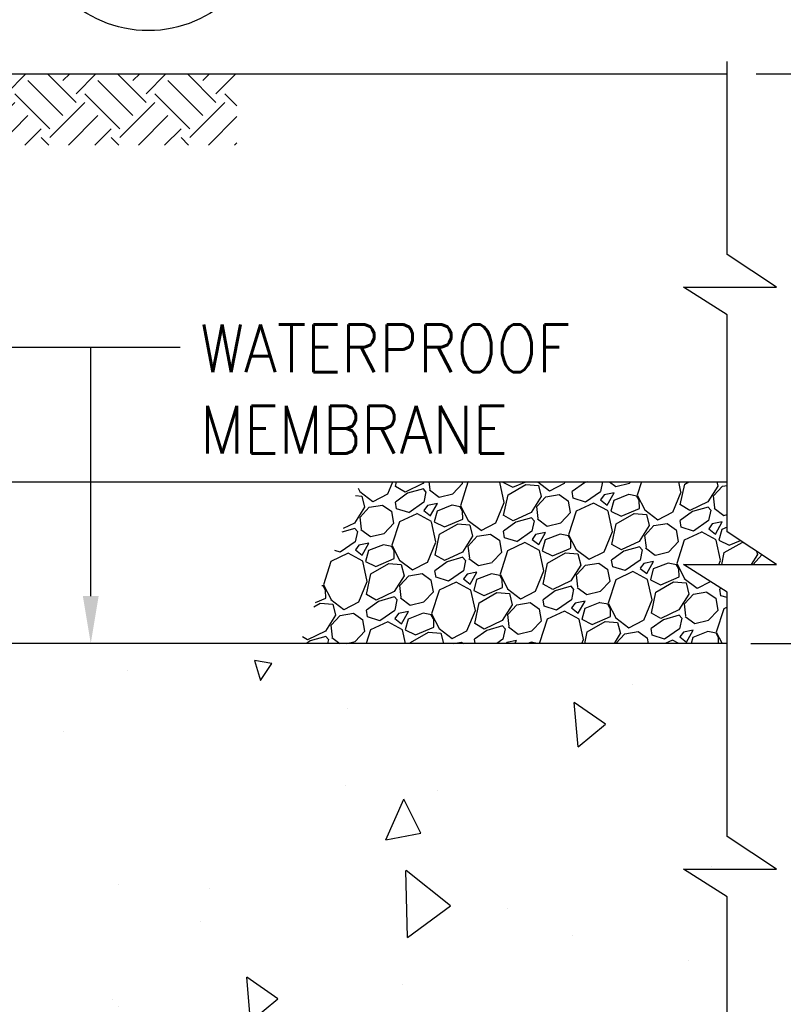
# Model space of a CAD drawing. Header units: inches. Extents: x -9715 to 32893, y -15613 to -1138.
# Tile 254 of 256: x 10348 to 10380, y -11137 to -11095. Entities that reach past the tile are written whole.
import ezdxf
from ezdxf.enums import TextEntityAlignment as Align

# ---------------------------------------------------------------- set-up
doc = ezdxf.new("R2010")
doc.units = ezdxf.units.IN
doc.header["$MEASUREMENT"] = 0
doc.layers.get('0').update_dxf_attribs({"color": 252})
for name, color, linetype in [('S-ANNO-SYMB', 2, 'Continuous'), ('S-ANNO-TEXT', 2, 'Continuous'), ('S1', 2, 'Continuous'), ('S5', 1, 'Continuous'), ('S6', 1, 'Continuous'), ('S7', 2, 'Continuous')]:
    doc.layers.add(name, color=color, linetype=linetype)
doc.styles.add('125', font='romans.shx', dxfattribs={"width": 0.8, "height": 2})
doc.styles.add('ROMANS', font='ROMANS.shx', dxfattribs={"width": 0.8})
doc.styles.add('TITTEXTL', font='swiss.ttf', dxfattribs={"width": 0.8})

# ---------------------------------------------------------------- blocks, each defined once
blk = doc.blocks.new('*X265')
at = {"color": 0}
for p, q in [((860.65, 1058.37), (860.65, 1058.37)), ((949.82, 1056.21), (949.82, 1056.21)), ((1077.62, 1052.82), (1077.62, 1052.82)), ((913.21, 1048.1), (913.21, 1048.1)), ((1063.76, 1036.96), (1062.78, 1048.17)), ((1070.66, 1042.74), (1062.78, 1048.17)), ((1005.52, 1046.75), (1005.52, 1046.75)), ((886.53, 1032.6), (885.55, 1043.81)), ((893.42, 1038.39), (885.55, 1043.81)), ((933.65, 1040.98), (933.65, 1040.98)), ((1063.76, 1036.96), (1070.65, 1042.75)), ((886.53, 1032.6), (893.42, 1038.39)), ((913.51, 1038.8), (913.51, 1038.8)), ((861.56, 1034.91), (861.56, 1034.91)), ((1005.03, 1027.31), (1005.03, 1027.31)), ((1028.33, 1025.97), (1028.33, 1025.97)), ((1015.16, 1013.46), (1019.73, 1023.74)), ((1023.99, 1015.18), (1019.73, 1023.74)), ((832.5, 1013.47), (832.5, 1013.47)), ((1015.16, 1013.46), (1023.99, 1015.18)), ((1020.63, 988.81), (1020.28, 1005.68)), ((1031.53, 996.78), (1020.29, 1005.68)), ((1097.59, 1006.68), (1097.59, 1006.68)), ((909.14, 992.85), (913.72, 1003.13)), ((917.98, 994.57), (913.72, 1003.13)), ((890.81, 1001.98), (890.81, 1001.98)), ((947.52, 1002.2), (947.52, 1002.2)), ((970.64, 1001.29), (970.64, 1001.29)), ((1020.63, 988.81), (1031.53, 996.78)), ((1045.88, 996.22), (1045.88, 996.22)), ((854.19, 993.87), (854.19, 993.87)), ((909.14, 992.85), (917.98, 994.57)), ((919.55, 990.7), (919.55, 990.7)), ((968.26, 992.83), (968.26, 992.83)), ((826.67, 989.45), (826.67, 989.45)), ((1062.35, 989.37), (1062.35, 989.37)), ((1091.55, 983.08), (1091.55, 983.08)), ((981.03, 967.54), (980.05, 978.75)), ((987.92, 973.32), (980.05, 978.75)), ((866.52, 976.87), (866.52, 976.87)), ((1019.45, 977.01), (1019.45, 977.01)), ((981.03, 967.54), (987.92, 973.32)), ((946.02, 973.08), (946.02, 973.08)), ((947.58, 971.24), (947.58, 971.24)), ((875.49, 965.17), (875.49, 965.17)), ((981.54, 965.6), (981.54, 965.6)), ((1075.19, 960.57), (1075.19, 960.57)), ((831.79, 947.76), (831.79, 947.76)), ((900.53, 940.28), (900.53, 940.28)), ((840.6, 919.71), (840.6, 919.71)), ((887.01, 918.85), (887.01, 918.85)), ((868.32, 918.23), (868.32, 918.23)), ((889.88, 893.29), (889.53, 910.04)), ((896.31, 904.67), (889.53, 910.04)), ((890.08, 893.31), (896.31, 897.87)), ((889.42, 895.44), (889.42, 895.44))]:
    blk.add_line(p, q, dxfattribs=at)
blk = doc.blocks.new('*X261')
at = {"color": 0}
for p, q in [((866.21, 1199.87), (860.31, 1205.77)), ((862.89, 1205.4), (864.6, 1207.1)), ((866.21, 1202.08), (871.23, 1207.1)), ((880.57, 1196.56), (871.73, 1205.4)), ((883.88, 1199.87), (876.65, 1207.1)), ((880.57, 1205.4), (882.28, 1207.1)), ((883.88, 1202.08), (888.91, 1207.1)), ((898.25, 1196.56), (889.41, 1205.4)), ((901.56, 1199.87), (894.33, 1207.1)), ((898.25, 1205.4), (899.95, 1207.1)), ((901.56, 1202.08), (906.58, 1207.1)), ((915.92, 1196.56), (907.09, 1205.4)), ((919.24, 1199.87), (912.01, 1207.1)), ((915.92, 1205.4), (917.63, 1207.1)), ((919.24, 1202.08), (924.26, 1207.1)), ((933.6, 1196.56), (924.76, 1205.4)), ((936.92, 1199.87), (929.68, 1207.1)), ((933.6, 1205.4), (935.31, 1207.1)), ((936.92, 1202.08), (941.94, 1207.1)), ((951.28, 1196.56), (942.44, 1205.4)), ((954.59, 1199.87), (947.36, 1207.1)), ((951.28, 1205.4), (952.99, 1207.1)), ((954.59, 1202.08), (959.62, 1207.1)), ((968.96, 1196.56), (960.12, 1205.4)), ((972.27, 1199.87), (965.04, 1207.1)), ((968.96, 1205.4), (970.67, 1207.1)), ((972.27, 1202.08), (977.29, 1207.1)), ((860.31, 1191.77), (868.42, 1199.87)), ((877.25, 1193.24), (868.42, 1202.08)), ((877.25, 1191.03), (886.09, 1199.87)), ((894.93, 1193.24), (886.09, 1202.08)), ((894.93, 1191.03), (903.77, 1199.87)), ((912.61, 1193.24), (903.77, 1202.08)), ((912.61, 1191.03), (921.45, 1199.87)), ((930.29, 1193.24), (921.45, 1202.08)), ((930.29, 1191.03), (939.13, 1199.87)), ((947.97, 1193.24), (939.13, 1202.08)), ((947.97, 1191.03), (956.8, 1199.87)), ((965.64, 1193.24), (956.8, 1202.08)), ((965.64, 1191.03), (974.48, 1199.87)), ((977.57, 1198.99), (974.48, 1202.08)), ((862.89, 1196.56), (860.31, 1199.14)), ((862.89, 1187.72), (871.73, 1196.56)), ((880.57, 1187.72), (889.41, 1196.56)), ((898.25, 1187.72), (907.09, 1196.56)), ((917.31, 1189.1), (924.76, 1196.56)), ((934.99, 1189.1), (942.44, 1196.56)), ((952.67, 1189.1), (960.12, 1196.56)), ((970.34, 1189.1), (977.57, 1196.33)), ((866.21, 1184.4), (875.04, 1193.24)), ((883.88, 1184.4), (892.72, 1193.24)), ((901.56, 1184.4), (910.4, 1193.24)), ((923.94, 1189.1), (928.08, 1193.24)), ((941.62, 1189.1), (945.76, 1193.24)), ((959.29, 1189.1), (963.43, 1193.24)), ((883.88, 1182.19), (875.04, 1191.03)), ((901.56, 1182.19), (892.72, 1191.03)), ((913.75, 1187.69), (910.4, 1191.03)), ((930.01, 1189.1), (928.08, 1191.03)), ((947.68, 1189.1), (945.76, 1191.03)), ((965.36, 1189.1), (963.43, 1191.03)), ((976.97, 1189.1), (977.57, 1189.7)), ((866.21, 1182.19), (860.31, 1188.09)), ((880.57, 1178.88), (871.73, 1187.72)), ((898.25, 1178.88), (889.41, 1187.72)), ((909.77, 1185.03), (907.09, 1187.72)), ((877.25, 1175.57), (868.42, 1184.4)), ((894.93, 1175.57), (886.09, 1184.4)), ((905.79, 1182.38), (903.77, 1184.4)), ((860.31, 1174.09), (868.42, 1182.19)), ((862.89, 1178.88), (860.31, 1181.46)), ((877.25, 1173.36), (886.09, 1182.19)), ((900.31, 1178.73), (903.77, 1182.19)), ((862.89, 1170.04), (871.73, 1178.88)), ((880.57, 1170.04), (889.41, 1178.88)), ((866.21, 1166.73), (875.04, 1175.57)), ((887.07, 1169.91), (892.72, 1175.57)), ((881.92, 1166.48), (875.04, 1173.36)), ((866.21, 1164.52), (860.31, 1170.41)), ((878.31, 1163.46), (871.73, 1170.04)), ((877.25, 1157.89), (868.42, 1166.73)), ((860.31, 1156.41), (868.42, 1164.52)), ((862.89, 1161.2), (860.31, 1163.78)), ((862.89, 1152.36), (871.73, 1161.2)), ((866.21, 1149.05), (875.04, 1157.89)), ((878.31, 1152.41), (875.04, 1155.68)), ((877.25, 1155.68), (878.31, 1156.74)), ((865.47, 1147.57), (860.31, 1152.73)), ((876.52, 1147.57), (871.73, 1152.36)), ((869.89, 1147.57), (868.42, 1149.05))]:
    blk.add_line(p, q, dxfattribs=at)
blk = doc.blocks.new('*X277')
at = {"color": 0}
for p, q in [((1567.56, 1256.5), (1568.81, 1259.55)), ((1569.5, 1258.34), (1569.75, 1259.55)), ((1576.71, 1259.55), (1576.44, 1259.12)), ((1578.24, 1257.6), (1578, 1259.55)), ((1587.81, 1259.43), (1585.92, 1253.5)), ((1586.39, 1259.09), (1586.3, 1259.55)), ((1588.05, 1259.55), (1587.81, 1259.44)), ((1595.88, 1259.49), (1595.77, 1259.55)), ((1596.99, 1254.34), (1595.87, 1259.47)), ((1596.62, 1259.55), (1596.59, 1259.42)), ((1596.59, 1259.43), (1599.17, 1258.15)), ((1599.18, 1258.15), (1602.46, 1259.55)), ((1605.44, 1259.55), (1608.43, 1257.28)), ((1612.21, 1259.18), (1612.36, 1259.55)), ((1618, 1259.55), (1617.2, 1259.32)), ((1621.8, 1259.55), (1621.28, 1257.06)), ((1623.55, 1259.55), (1625.14, 1258.36)), ((1628.59, 1259.2), (1628.93, 1259.55)), ((1631.63, 1259.55), (1630.56, 1256.18)), ((1641.63, 1257.02), (1641.08, 1259.55)), ((1642.58, 1258.96), (1643.6, 1259.55)), ((1650.68, 1259.55), (1650.95, 1258.48)), ((1560.09, 1257.92), (1560.52, 1257.08)), ((1560.51, 1257.09), (1563.79, 1254.6)), ((1571.93, 1256.96), (1569.52, 1258.34)), ((1576.44, 1259.12), (1571.91, 1256.96)), ((1576.53, 1257.78), (1572.56, 1256.64)), ((1577.2, 1257), (1576.53, 1257.77)), ((1577.19, 1257.01), (1576.64, 1254.38)), ((1578.06, 1257.51), (1580.5, 1255.68)), ((1583.95, 1256.52), (1586.39, 1259.08)), ((1597.94, 1256.28), (1602.45, 1258.88)), ((1602.44, 1258.89), (1605.59, 1258.63)), ((1605.6, 1258.62), (1606.31, 1255.8)), ((1608.46, 1257.27), (1612.19, 1259.2)), ((1617.21, 1259.32), (1614.11, 1257.07)), ((1614.39, 1255.39), (1614.11, 1257.07)), ((1621.28, 1257.05), (1617.5, 1254.41)), ((1625.15, 1258.36), (1628.59, 1259.19)), ((1639.53, 1251.86), (1641.64, 1257.01)), ((1641.46, 1253.7), (1642.58, 1258.96)), ((1650.94, 1258.48), (1648.4, 1254.48)), ((1649.84, 1255.99), (1652.11, 1258.46)), ((1652.11, 1258.46), (1653.28, 1258.65)), ((1559.4, 1256.08), (1560.95, 1255.95)), ((1560.96, 1255.94), (1561.67, 1253.12)), ((1563.82, 1254.59), (1567.55, 1256.52)), ((1572.56, 1256.64), (1569.47, 1254.39)), ((1580.5, 1255.68), (1583.95, 1256.51)), ((1596.82, 1251.02), (1597.94, 1256.29)), ((1606.3, 1255.8), (1603.76, 1251.8)), ((1605.2, 1253.31), (1607.47, 1255.78)), ((1607.47, 1255.78), (1610.84, 1256.34)), ((1610.84, 1256.34), (1613.18, 1254.68)), ((1613.71, 1251.77), (1613.17, 1254.69)), ((1617.49, 1254.43), (1614.38, 1255.4)), ((1621.31, 1254.99), (1623.01, 1253.66)), ((1622.23, 1256.22), (1621.32, 1255)), ((1624.71, 1256.73), (1622.23, 1256.22)), ((1623.01, 1253.67), (1624.71, 1256.72)), ((1624.64, 1254.84), (1623.91, 1252.1)), ((1628.41, 1256.32), (1624.64, 1254.84)), ((1630.51, 1255.9), (1628.42, 1256.31)), ((1631.09, 1254.87), (1630.49, 1255.91)), ((1630.56, 1256.18), (1632.48, 1252.44)), ((1631.13, 1252.82), (1631.1, 1254.87)), ((1648.41, 1254.48), (1643.88, 1252.32)), ((1650.2, 1252.96), (1649.84, 1255.99)), ((1561.66, 1253.12), (1559.12, 1249.12)), ((1560.56, 1250.63), (1562.83, 1253.1)), ((1562.83, 1253.1), (1566.2, 1253.66)), ((1566.2, 1253.66), (1568.54, 1252)), ((1569.07, 1249.09), (1568.53, 1252.01)), ((1569.75, 1252.71), (1569.47, 1254.4)), ((1572.85, 1251.75), (1569.74, 1252.72)), ((1576.64, 1254.37), (1572.86, 1251.73)), ((1576.67, 1252.31), (1578.37, 1250.98)), ((1577.59, 1253.54), (1576.68, 1252.32)), ((1580.07, 1254.05), (1577.59, 1253.54)), ((1578.37, 1250.99), (1580.07, 1254.05)), ((1580, 1252.16), (1579.27, 1249.42)), ((1583.77, 1253.64), (1580, 1252.16)), ((1585.87, 1253.22), (1583.78, 1253.63)), ((1586.45, 1252.19), (1585.85, 1253.23)), ((1585.92, 1253.5), (1587.84, 1249.76)), ((1586.49, 1250.14), (1586.46, 1252.19)), ((1594.88, 1249.18), (1596.99, 1254.33)), ((1605.56, 1250.28), (1605.2, 1253.31)), ((1615.13, 1252.11), (1613.24, 1246.18)), ((1619.49, 1254.17), (1615.13, 1252.12)), ((1623.2, 1252.17), (1619.5, 1254.18)), ((1624.31, 1247.02), (1623.19, 1252.15)), ((1623.91, 1252.11), (1626.49, 1250.83)), ((1626.5, 1250.83), (1631.13, 1252.81)), ((1632.47, 1252.45), (1635.75, 1249.96)), ((1644.53, 1252), (1641.43, 1249.75)), ((1643.89, 1252.32), (1641.48, 1253.7)), ((1648.49, 1253.13), (1644.52, 1252)), ((1649.17, 1252.36), (1648.49, 1253.13)), ((1649.16, 1252.37), (1648.6, 1249.74)), ((1650.02, 1252.86), (1652.46, 1251.04)), ((1560.91, 1247.6), (1560.55, 1250.63)), ((1570.49, 1249.43), (1568.6, 1243.5)), ((1574.85, 1251.49), (1570.49, 1249.44)), ((1578.56, 1249.49), (1574.86, 1251.5)), ((1579.67, 1244.34), (1578.55, 1249.47)), ((1581.86, 1248.15), (1586.49, 1250.13)), ((1587.83, 1249.77), (1591.11, 1247.28)), ((1599.25, 1249.64), (1596.84, 1251.02)), ((1603.76, 1251.8), (1599.23, 1249.64)), ((1603.85, 1250.46), (1599.88, 1249.32)), ((1604.53, 1249.68), (1603.85, 1250.45)), ((1604.51, 1249.69), (1603.96, 1247.06)), ((1605.38, 1250.19), (1607.82, 1248.36)), ((1611.27, 1249.2), (1613.72, 1251.76)), ((1625.26, 1248.96), (1629.77, 1251.56)), ((1629.76, 1251.57), (1632.91, 1251.31)), ((1632.92, 1251.3), (1633.63, 1248.48)), ((1635.78, 1249.95), (1639.51, 1251.88)), ((1641.71, 1248.07), (1641.43, 1249.75)), ((1648.6, 1249.73), (1644.82, 1247.09)), ((1652.47, 1251.04), (1653.28, 1251.24)), ((1559.2, 1247.78), (1555.94, 1246.84)), ((1559.12, 1249.12), (1556.29, 1247.77)), ((1559.88, 1247), (1559.21, 1247.77)), ((1559.87, 1247.01), (1559.31, 1244.38)), ((1560.74, 1247.51), (1563.18, 1245.68)), ((1566.63, 1246.52), (1569.07, 1249.08)), ((1579.27, 1249.43), (1581.85, 1248.15)), ((1580.62, 1246.28), (1585.13, 1248.88)), ((1585.12, 1248.89), (1588.27, 1248.63)), ((1588.28, 1248.62), (1588.99, 1245.8)), ((1591.14, 1247.27), (1594.87, 1249.2)), ((1599.88, 1249.32), (1596.79, 1247.07)), ((1597.07, 1245.39), (1596.79, 1247.07)), ((1603.96, 1247.05), (1600.18, 1244.41)), ((1607.83, 1248.36), (1611.27, 1249.19)), ((1622.21, 1241.86), (1624.32, 1247.01)), ((1624.14, 1243.7), (1625.26, 1248.96)), ((1633.62, 1248.48), (1631.08, 1244.48)), ((1632.52, 1245.99), (1634.79, 1248.46)), ((1634.79, 1248.46), (1638.16, 1249.02)), ((1638.16, 1249.02), (1640.5, 1247.36)), ((1641.03, 1244.45), (1640.49, 1247.37)), ((1644.81, 1247.11), (1641.7, 1248.08)), ((1648.63, 1247.67), (1650.33, 1246.34)), ((1649.55, 1248.9), (1648.64, 1247.68)), ((1652.03, 1249.4), (1649.55, 1248.9)), ((1650.33, 1246.35), (1652.03, 1249.4)), ((1651.96, 1247.52), (1651.23, 1244.78)), ((1653.28, 1248.04), (1651.96, 1247.52)), ((1563.18, 1245.68), (1566.63, 1246.51)), ((1579.5, 1241.02), (1580.62, 1246.29)), ((1588.98, 1245.8), (1586.44, 1241.8)), ((1587.88, 1243.31), (1590.15, 1245.78)), ((1590.15, 1245.78), (1593.52, 1246.34)), ((1593.52, 1246.34), (1595.86, 1244.68)), ((1596.39, 1241.77), (1595.85, 1244.69)), ((1600.17, 1244.43), (1597.06, 1245.4)), ((1603.99, 1244.99), (1605.69, 1243.66)), ((1604.91, 1246.22), (1604, 1245)), ((1607.39, 1246.73), (1604.91, 1246.22)), ((1605.69, 1243.67), (1607.39, 1246.72)), ((1607.32, 1244.84), (1606.59, 1242.1)), ((1611.09, 1246.32), (1607.32, 1244.84)), ((1613.19, 1245.9), (1611.1, 1246.31)), ((1613.77, 1244.87), (1613.17, 1245.91)), ((1613.24, 1246.18), (1615.16, 1242.44)), ((1613.81, 1242.82), (1613.78, 1244.87)), ((1631.08, 1244.48), (1626.55, 1242.32)), ((1632.88, 1242.96), (1632.52, 1245.99)), ((1642.45, 1244.79), (1640.56, 1238.86)), ((1646.81, 1246.85), (1642.45, 1244.79)), ((1650.52, 1244.84), (1646.82, 1246.86)), ((1651.63, 1239.7), (1650.51, 1244.83)), ((1651.23, 1244.79), (1653.81, 1243.51)), ((1653.82, 1243.51), (1656.64, 1244.71)), ((1555.52, 1241.75), (1554.19, 1242.17)), ((1559.32, 1244.37), (1555.54, 1241.73)), ((1560.27, 1243.54), (1559.35, 1242.32)), ((1559.35, 1242.31), (1561.05, 1240.98)), ((1562.75, 1244.05), (1560.27, 1243.54)), ((1561.05, 1240.99), (1562.75, 1244.05)), ((1562.68, 1242.16), (1561.95, 1239.42)), ((1566.45, 1243.64), (1562.68, 1242.16)), ((1568.55, 1243.22), (1566.46, 1243.63)), ((1569.13, 1242.19), (1568.53, 1243.23)), ((1568.6, 1243.5), (1570.52, 1239.76)), ((1569.17, 1240.14), (1569.14, 1242.19)), ((1577.56, 1239.18), (1579.67, 1244.33)), ((1588.24, 1240.28), (1587.87, 1243.31)), ((1597.81, 1242.11), (1595.92, 1236.18)), ((1602.17, 1244.17), (1597.81, 1242.12)), ((1605.88, 1242.17), (1602.18, 1244.18)), ((1606.99, 1237.02), (1605.87, 1242.15)), ((1606.59, 1242.11), (1609.17, 1240.83)), ((1609.18, 1240.83), (1613.81, 1242.81)), ((1615.15, 1242.45), (1618.43, 1239.96)), ((1627.21, 1242), (1624.11, 1239.75)), ((1626.57, 1242.32), (1624.16, 1243.7)), ((1631.17, 1243.13), (1627.2, 1242)), ((1631.85, 1242.36), (1631.17, 1243.13)), ((1631.83, 1242.37), (1631.28, 1239.74)), ((1632.7, 1242.86), (1635.14, 1241.04)), ((1638.59, 1241.88), (1641.04, 1244.44)), ((1652.58, 1241.64), (1657.09, 1244.24)), ((1657.08, 1244.25), (1657.37, 1244.23)), ((1660.74, 1242), (1660.95, 1241.16)), ((1557.52, 1241.49), (1553.17, 1239.44)), ((1561.24, 1239.49), (1557.54, 1241.5)), ((1564.54, 1238.15), (1569.17, 1240.13)), ((1570.51, 1239.77), (1573.79, 1237.28)), ((1581.93, 1239.64), (1579.52, 1241.02)), ((1586.44, 1241.8), (1581.91, 1239.64)), ((1586.53, 1240.46), (1582.56, 1239.32)), ((1587.2, 1239.68), (1586.53, 1240.45)), ((1587.19, 1239.69), (1586.64, 1237.06)), ((1588.06, 1240.19), (1590.5, 1238.36)), ((1593.95, 1239.2), (1596.39, 1241.76)), ((1607.94, 1238.96), (1612.45, 1241.56)), ((1612.44, 1241.57), (1615.59, 1241.31)), ((1615.6, 1241.3), (1616.31, 1238.48)), ((1618.46, 1239.95), (1622.19, 1241.88)), ((1624.39, 1238.07), (1624.11, 1239.75)), ((1631.28, 1239.73), (1627.5, 1237.09)), ((1635.15, 1241.04), (1638.59, 1241.87)), ((1651.22, 1238.68), (1651.64, 1239.69)), ((1651.95, 1238.68), (1652.58, 1241.64)), ((1660.94, 1241.16), (1659.37, 1238.68)), ((1659.85, 1238.68), (1662.09, 1241.11)), ((1553.16, 1239.41), (1551.28, 1233.5)), ((1562.35, 1234.34), (1561.23, 1239.47)), ((1561.95, 1239.43), (1564.53, 1238.15)), ((1563.3, 1236.28), (1567.81, 1238.88)), ((1567.8, 1238.89), (1570.95, 1238.63)), ((1570.96, 1238.62), (1571.67, 1235.8)), ((1573.82, 1237.27), (1577.55, 1239.2)), ((1582.56, 1239.32), (1579.47, 1237.07)), ((1579.75, 1235.39), (1579.47, 1237.07)), ((1586.64, 1237.05), (1582.86, 1234.41)), ((1590.5, 1238.36), (1593.95, 1239.19)), ((1604.88, 1231.86), (1607, 1237.01)), ((1606.82, 1233.7), (1607.94, 1238.96)), ((1616.3, 1238.48), (1613.76, 1234.48)), ((1615.2, 1235.99), (1617.47, 1238.46)), ((1617.47, 1238.46), (1620.84, 1239.02)), ((1620.84, 1239.02), (1623.18, 1237.36)), ((1623.71, 1234.45), (1623.17, 1237.37)), ((1627.49, 1237.11), (1624.38, 1238.08)), ((1631.31, 1237.67), (1633.01, 1236.34)), ((1632.23, 1238.9), (1631.32, 1237.68)), ((1634.71, 1239.4), (1632.23, 1238.9)), ((1633.01, 1236.35), (1634.71, 1239.4)), ((1634.64, 1237.52), (1633.91, 1234.78)), ((1638.41, 1239), (1634.64, 1237.52)), ((1640.51, 1238.58), (1638.42, 1238.99)), ((1641.09, 1237.55), (1640.49, 1238.58)), ((1640.56, 1238.86), (1642.48, 1235.12)), ((1641.13, 1235.49), (1641.1, 1237.55)), ((1562.18, 1231.02), (1563.3, 1236.29)), ((1571.66, 1235.8), (1569.12, 1231.8)), ((1570.56, 1233.31), (1572.83, 1235.78)), ((1572.83, 1235.78), (1576.2, 1236.34)), ((1576.2, 1236.34), (1578.54, 1234.68)), ((1579.07, 1231.77), (1578.53, 1234.69)), ((1582.85, 1234.43), (1579.74, 1235.4)), ((1586.67, 1234.99), (1588.37, 1233.66)), ((1587.59, 1236.22), (1586.68, 1235)), ((1590.07, 1236.73), (1587.59, 1236.22)), ((1588.37, 1233.67), (1590.07, 1236.72)), ((1590, 1234.84), (1589.27, 1232.1)), ((1593.77, 1236.32), (1590, 1234.84)), ((1595.87, 1235.9), (1593.78, 1236.31)), ((1596.45, 1234.87), (1595.85, 1235.91)), ((1595.92, 1236.18), (1597.84, 1232.44)), ((1596.49, 1232.81), (1596.46, 1234.87)), ((1615.56, 1232.96), (1615.2, 1235.99)), ((1625.13, 1234.79), (1623.24, 1228.86)), ((1629.49, 1236.85), (1625.13, 1234.79)), ((1633.2, 1234.84), (1629.5, 1236.86)), ((1634.31, 1229.7), (1633.19, 1234.83)), ((1633.91, 1234.79), (1636.49, 1233.51)), ((1636.5, 1233.51), (1641.13, 1235.49)), ((1642.47, 1235.13), (1645.75, 1232.64)), ((1551.23, 1233.22), (1550.87, 1233.29)), ((1551.81, 1232.19), (1551.21, 1233.23)), ((1551.27, 1233.5), (1553.2, 1229.76)), ((1551.85, 1230.14), (1551.82, 1232.19)), ((1560.24, 1229.18), (1562.35, 1234.33)), ((1570.91, 1230.28), (1570.55, 1233.31)), ((1580.49, 1232.11), (1578.6, 1226.18)), ((1584.85, 1234.17), (1580.49, 1232.12)), ((1588.56, 1232.16), (1584.86, 1234.18)), ((1589.67, 1227.02), (1588.55, 1232.15)), ((1589.27, 1232.11), (1591.85, 1230.83)), ((1591.86, 1230.83), (1596.49, 1232.81)), ((1597.83, 1232.45), (1601.11, 1229.96)), ((1609.25, 1232.32), (1606.84, 1233.7)), ((1613.76, 1234.48), (1609.23, 1232.32)), ((1613.85, 1233.13), (1609.88, 1232)), ((1614.53, 1232.36), (1613.85, 1233.13)), ((1614.51, 1232.37), (1613.96, 1229.74)), ((1615.38, 1232.86), (1617.82, 1231.04)), ((1621.27, 1231.88), (1623.72, 1234.44)), ((1635.26, 1231.64), (1639.77, 1234.24)), ((1639.76, 1234.25), (1642.91, 1233.99)), ((1642.92, 1233.98), (1643.63, 1231.16)), ((1645.78, 1232.63), (1649.1, 1234.34)), ((1651.74, 1232.66), (1651.43, 1232.43)), ((1651.71, 1230.75), (1651.43, 1232.43)), ((1549.27, 1229.02), (1551.85, 1230.13)), ((1553.19, 1229.77), (1556.47, 1227.28)), ((1564.61, 1229.64), (1562.2, 1231.02)), ((1569.12, 1231.8), (1564.59, 1229.64)), ((1569.2, 1230.46), (1565.24, 1229.32)), ((1569.88, 1229.68), (1569.21, 1230.45)), ((1569.87, 1229.69), (1569.31, 1227.06)), ((1570.74, 1230.19), (1573.18, 1228.36)), ((1576.63, 1229.2), (1579.07, 1231.76)), ((1590.62, 1228.96), (1595.13, 1231.56)), ((1595.12, 1231.57), (1598.27, 1231.31)), ((1598.28, 1231.3), (1598.99, 1228.48)), ((1601.14, 1229.95), (1604.87, 1231.88)), ((1609.88, 1232), (1606.79, 1229.75)), ((1607.07, 1228.07), (1606.79, 1229.75)), ((1613.96, 1229.73), (1610.18, 1227.09)), ((1617.83, 1231.04), (1621.27, 1231.87)), ((1632.21, 1224.54), (1634.32, 1229.69)), ((1634.14, 1226.38), (1635.26, 1231.64)), ((1643.62, 1231.16), (1641.08, 1227.16)), ((1642.52, 1228.67), (1644.79, 1231.14)), ((1644.79, 1231.14), (1648.16, 1231.7)), ((1648.16, 1231.69), (1650.5, 1230.04)), ((1651.03, 1227.13), (1650.49, 1230.05)), ((1653.28, 1230.27), (1651.7, 1230.76)), ((1548.86, 1227.94), (1550.48, 1228.88)), ((1550.48, 1228.89), (1553.63, 1228.63)), ((1553.64, 1228.62), (1554.35, 1225.8)), ((1556.49, 1227.27), (1560.23, 1229.2)), ((1565.24, 1229.32), (1562.15, 1227.07)), ((1562.43, 1225.39), (1562.15, 1227.07)), ((1569.32, 1227.05), (1565.54, 1224.41)), ((1573.18, 1228.36), (1576.63, 1229.19)), ((1589.5, 1223.7), (1590.62, 1228.96)), ((1598.98, 1228.48), (1596.44, 1224.48)), ((1597.88, 1225.99), (1600.15, 1228.46)), ((1600.15, 1228.46), (1603.52, 1229.02)), ((1603.52, 1229.02), (1605.86, 1227.36)), ((1606.39, 1224.45), (1605.85, 1227.37)), ((1610.17, 1227.1), (1607.06, 1228.08)), ((1613.99, 1227.67), (1615.69, 1226.34)), ((1614.91, 1228.9), (1614, 1227.68)), ((1617.39, 1229.4), (1614.91, 1228.9)), ((1615.69, 1226.35), (1617.39, 1229.4)), ((1617.32, 1227.52), (1616.59, 1224.78)), ((1621.09, 1229), (1617.32, 1227.52)), ((1623.19, 1228.58), (1621.1, 1228.99)), ((1623.77, 1227.55), (1623.17, 1228.58)), ((1623.24, 1228.86), (1625.16, 1225.12)), ((1623.81, 1225.49), (1623.78, 1227.55)), ((1641.09, 1227.15), (1636.55, 1225)), ((1642.88, 1225.64), (1642.52, 1228.67)), ((1648.59, 1224.55), (1651.04, 1227.12)), ((1652.45, 1227.47), (1650.56, 1221.53)), ((1653.28, 1227.87), (1652.45, 1227.47)), ((1554.34, 1225.8), (1551.8, 1221.8)), ((1553.24, 1223.31), (1555.51, 1225.78)), ((1555.51, 1225.78), (1558.88, 1226.34)), ((1558.88, 1226.34), (1561.22, 1224.68)), ((1561.75, 1221.77), (1561.21, 1224.69)), ((1565.52, 1224.43), (1562.42, 1225.4)), ((1570.27, 1226.22), (1569.35, 1225)), ((1569.35, 1224.99), (1571.05, 1223.66)), ((1572.75, 1226.73), (1570.27, 1226.22)), ((1571.05, 1223.67), (1572.75, 1226.72)), ((1572.68, 1224.84), (1571.95, 1222.1)), ((1576.45, 1226.32), (1572.68, 1224.84)), ((1578.55, 1225.9), (1576.46, 1226.31)), ((1579.13, 1224.87), (1578.53, 1225.91)), ((1578.6, 1226.18), (1580.52, 1222.44)), ((1579.17, 1222.81), (1579.14, 1224.87)), ((1587.56, 1221.86), (1589.67, 1227.01)), ((1598.24, 1222.96), (1597.87, 1225.99)), ((1607.81, 1224.79), (1605.92, 1218.86)), ((1612.17, 1226.85), (1607.81, 1224.79)), ((1615.88, 1224.84), (1612.18, 1226.86)), ((1616.99, 1219.7), (1615.87, 1224.83)), ((1616.59, 1224.79), (1619.17, 1223.51)), ((1619.18, 1223.51), (1623.81, 1225.49)), ((1625.15, 1225.13), (1628.43, 1222.64)), ((1628.46, 1222.63), (1632.19, 1224.56)), ((1637.21, 1224.68), (1634.11, 1222.43)), ((1636.57, 1225), (1634.16, 1226.38)), ((1641.17, 1225.81), (1637.2, 1224.68)), ((1641.85, 1225.04), (1641.17, 1225.81)), ((1641.83, 1225.05), (1641.28, 1222.42)), ((1642.7, 1225.54), (1645.14, 1223.72)), ((1645.15, 1223.72), (1648.59, 1224.55)), ((1553.59, 1220.28), (1553.23, 1223.31)), ((1563.16, 1222.11), (1562.07, 1218.67)), ((1567.52, 1224.17), (1563.17, 1222.12)), ((1571.24, 1222.16), (1567.54, 1224.18)), ((1571.99, 1218.67), (1571.23, 1222.15)), ((1571.95, 1222.11), (1574.53, 1220.83)), ((1574.54, 1220.83), (1579.17, 1222.81)), ((1580.51, 1222.45), (1583.79, 1219.96)), ((1591.93, 1222.32), (1589.52, 1223.7)), ((1596.44, 1224.48), (1591.91, 1222.32)), ((1596.53, 1223.13), (1592.56, 1222)), ((1597.2, 1222.36), (1596.53, 1223.13)), ((1597.19, 1222.37), (1596.64, 1219.74)), ((1598.06, 1222.86), (1600.5, 1221.04)), ((1603.95, 1221.88), (1606.39, 1224.44)), ((1617.94, 1221.64), (1622.45, 1224.24)), ((1622.44, 1224.25), (1625.59, 1223.99)), ((1625.6, 1223.98), (1626.31, 1221.16)), ((1634.39, 1220.75), (1634.11, 1222.43)), ((1641.28, 1222.41), (1637.5, 1219.77)), ((1644.71, 1222.08), (1642.23, 1221.58)), ((1643.01, 1219.02), (1644.71, 1222.08)), ((1547.29, 1219.64), (1546.02, 1220.37)), ((1551.8, 1221.8), (1547.27, 1219.64)), ((1551.88, 1220.46), (1547.92, 1219.32)), ((1552.56, 1219.68), (1551.89, 1220.45)), ((1552.55, 1219.69), (1552.34, 1218.67)), ((1553.42, 1220.19), (1555.44, 1218.67)), ((1559.31, 1219.2), (1561.75, 1221.76)), ((1573.3, 1218.96), (1577.81, 1221.56)), ((1577.8, 1221.57), (1580.95, 1221.31)), ((1580.96, 1221.3), (1581.62, 1218.67)), ((1583.82, 1219.95), (1587.55, 1221.88)), ((1592.56, 1222), (1589.47, 1219.75)), ((1589.65, 1218.67), (1589.47, 1219.75)), ((1596.64, 1219.73), (1595.13, 1218.67)), ((1600.5, 1221.04), (1603.95, 1221.87)), ((1616.58, 1218.67), (1617, 1219.69)), ((1617.31, 1218.67), (1617.94, 1221.64)), ((1626.3, 1221.16), (1624.72, 1218.67)), ((1625.2, 1218.67), (1627.47, 1221.14)), ((1627.47, 1221.14), (1630.84, 1221.7)), ((1630.84, 1221.69), (1633.18, 1220.04)), ((1633.42, 1218.67), (1633.17, 1220.05)), ((1637.49, 1219.78), (1634.38, 1220.76)), ((1641.31, 1220.35), (1643.01, 1219.02)), ((1642.23, 1221.58), (1641.32, 1220.36)), ((1644.64, 1220.19), (1644.23, 1218.67)), ((1648.41, 1221.68), (1644.64, 1220.2)), ((1650.51, 1221.26), (1648.42, 1221.67)), ((1651.09, 1220.23), (1650.49, 1221.26)), ((1650.56, 1221.54), (1652.03, 1218.67)), ((1651.12, 1218.67), (1651.1, 1220.23)), ((1547.92, 1219.32), (1547.04, 1218.67)), ((1557.16, 1218.67), (1559.31, 1219.19)), ((1573.23, 1218.67), (1573.3, 1218.96)), ((1584.13, 1218.67), (1586.2, 1219.02)), ((1586.2, 1219.02), (1586.69, 1218.67)), ((1597.59, 1218.9), (1597.42, 1218.67)), ((1600.07, 1219.4), (1597.59, 1218.9)), ((1599.66, 1218.67), (1600.07, 1219.4)), ((1603.77, 1219), (1602.94, 1218.67)), ((1605.39, 1218.67), (1603.78, 1218.99)), ((1605.92, 1218.86), (1606.01, 1218.67)), ((1639.49, 1219.53), (1637.67, 1218.67)), ((1641.09, 1218.67), (1639.5, 1219.54))]:
    blk.add_line(p, q, dxfattribs=at)
blk = doc.blocks.new('Anno_Section_A2')
at = {"color": 0, "linetype": 'ByBlock', "lineweight": -2}
blk.add_line((2.5, 0), (-2.5, 0), dxfattribs=at)
blk.add_circle((0, 0), 2.5, dxfattribs=at)
at = {"color": 0, "linetype": 'ByBlock', "lineweight": -2, "style": 'ROMANS', "width": 0.8}
blk.add_attdef('NUMBER', text='', height=1, dxfattribs=at).set_placement((0, 0.5), align=Align.CENTER)
blk.add_attdef('SHEET', text='', height=0.75, dxfattribs=at).set_placement((0, -0.5), align=Align.TOP_CENTER)

msp = doc.modelspace()

# ---------------------------------------------------------------- linework, layer by layer
at = {"layer": 'S1', "color": 2}
for p, q in [((10337.69626, -11097.56805), (10377.87962, -11097.56805)), ((10337.69626, -11114.75555), (10377.87962, -11114.75555))]:
    msp.add_line(p, q, dxfattribs=at)
at = {"layer": 'S1', "color": 5}
msp.add_line((10377.87962, -11121.56805), (10337.69626, -11121.56805), dxfattribs=at)
at = {"layer": 'S1', "color": 2}
for points in [[(10377.87962, -11114.75555), (10377.87962, -11107.72818), (10376.04628, -11106.56152), (10379.96295, -11106.56152), (10377.87962, -11105.18652), (10377.87962, -11097.05541)], [(10377.87962, -11121.56805), (10377.87962, -11119.40087), (10376.04628, -11118.23421), (10379.96295, -11118.23421), (10377.87962, -11116.85921), (10377.87962, -11114.75555)], [(10377.87962, -11141.56584), (10377.87962, -11132.24083), (10376.04628, -11131.07416), (10379.96295, -11131.07416), (10377.87962, -11129.69916), (10377.87962, -11121.56805)]]:
    msp.add_lwpolyline(points, dxfattribs=at)
at = {"layer": 'S5', "color": 1}
msp.add_line((10379.10592, -11097.56805), (10405.08262, -11097.56805), dxfattribs=at)
at = {"layer": 'S5'}
msp.add_line((10378.87962, -11121.56805), (10411.33262, -11121.56805), dxfattribs=at)
at = {"layer": 'S6', "color": 1}
msp.add_lwpolyline([(10357.98333, -11122.28592), (10358.22539, -11123.13256), (10358.70952, -11122.40687), (10357.98333, -11122.28592)], dxfattribs=at)
at = {"layer": 'S7', "color": 1}
for p, q in [((10339.69626, -11109.0875), (10354.84697, -11109.0875)), ((10351.08241, -11119.56805), (10351.08241, -11109.0875))]:
    msp.add_line(p, q, dxfattribs=at)
msp.add_solid([(10351.41575, -11119.56805), (10350.74908, -11119.56805), (10351.08241, -11121.56805)], dxfattribs=at)

# ---------------------------------------------------------------- block references
at = {"layer": 'S-ANNO-SYMB'}
ref = msp.add_blockref('Anno_Section_A2', (10353.5044, -11090.74904), dxfattribs=dict(at, xscale=2, yscale=2, zscale=1.999999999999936))
ref.add_attrib('NUMBER', 'B4', dxfattribs={"layer": '0', "color": 0, "linetype": 'ByBlock', "lineweight": -2, "height": 2.5, "style": 'TITTEXTL', "width": 0.796875}).set_placement((10353.5044, -11089.74904, 41.66667), align=Align.CENTER)
ref.add_attrib('SHEET', 'S-506', dxfattribs={"layer": '0', "color": 0, "linetype": 'ByBlock', "lineweight": -2, "height": 2, "style": 'ROMANS', "width": 0.55}).set_placement((10353.5044, -11091.74904, 41.66667), align=Align.TOP_CENTER)
at = {"layer": 'S6', "color": 1, "xscale": 0.1666666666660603, "yscale": 0.1666666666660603, "zscale": 0.1666666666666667}
for name, p in [('*X261', (10194.31093, -11298.75205)), ('*X277', (10102.33308, -11324.68042)), ('*X265', (10194.31093, -11298.75205))]:
    msp.add_blockref(name, p, dxfattribs=at)

# ---------------------------------------------------------------- texts
at = {"layer": 'S-ANNO-TEXT', "ltscale": 20, "style": '125', "width": 0.9}
for s, p in [('WATERPROOF', (10355.68484, -11110.13055)), ('MEMBRANE', (10355.68484, -11113.55912))]:
    msp.add_text(s, height=2, dxfattribs=at).set_placement(p)

doc.saveas('drawing.dxf')
